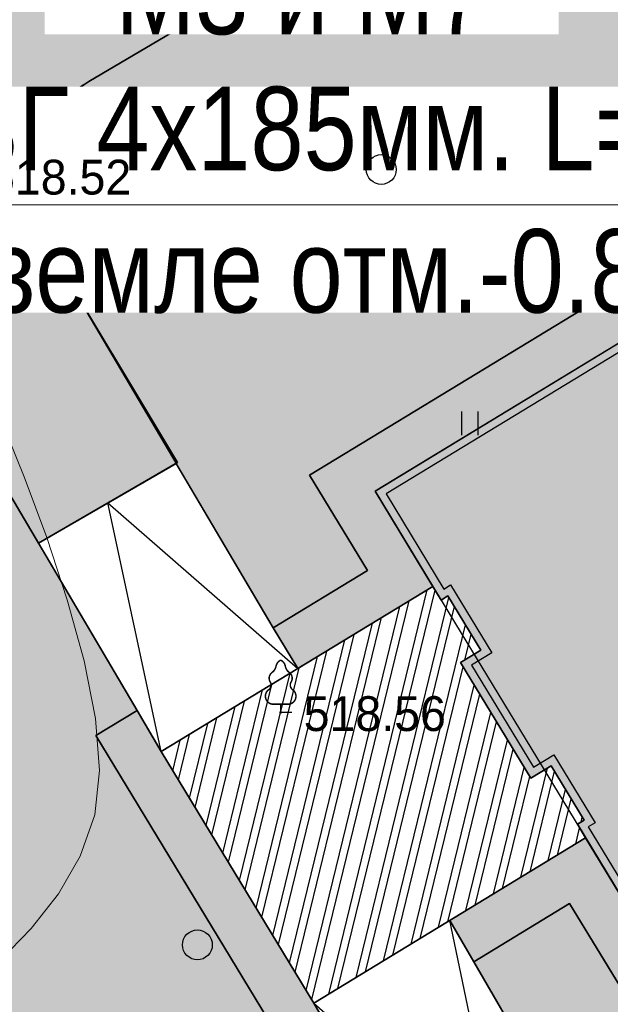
# Model space of a CAD drawing. Header units: millimetres. Extents: x -1128748 to 3035412, y -2195448 to -435774.
# Tile 36 of 159: x 362898 to 377760, y -1532241 to -1507478. Entities that reach past the tile are written whole.
import ezdxf

# ---------------------------------------------------------------- set-up
doc = ezdxf.new("R2010")
doc.units = ezdxf.units.MM
for name, color, linetype in [('(004) Точки рельефа', 7, 'Continuous'), ('(022) Возд. Линии', 7, 'Continuous'), ('(031) Горизонтали', 42, 'Continuous'), ('(036) Растительность', 7, 'Continuous'), ('(038) Деревья', 7, 'Continuous')]:
    doc.layers.add(name, color=color, linetype=linetype)
doc.layers.add('ВВГ 3х2.5', color=5, linetype='Continuous', lineweight=40)
doc.layers.add('Основная надпись', color=7, linetype='Continuous', lineweight=30)
doc.styles.add('D-431', font='txt')
doc.styles.add('GOST Common_6', font='GOST_Common.ttf', dxfattribs={"width": 0.9, "height": 2.5})

# ---------------------------------------------------------------- blocks, each defined once
blk = doc.blocks.new('A$C2cdd6916')
h = blk.add_hatch(color=1)
h.dxf.hatch_style = 1
h.paths.add_polyline_path([(16401.23765453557, -4652.59326917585), (12042.87668835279, -7301.11921551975), (10692.64777453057, -5079.209703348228), (11718.14447245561, -4456.027127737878), (9225.414170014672, -354.0403360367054), (9994.536693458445, 113.3465956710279), (7294.078865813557, 4557.165620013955), (6524.956342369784, 4089.778688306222), (4032.226039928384, 8191.765480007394), (3006.729342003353, 7568.582904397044), (1656.500428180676, 9790.492416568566), (26610.25341102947, 24954.60175641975), (28168.20985005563, 22390.86001160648), (31159.24188567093, 24208.47585713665), (35090.31256105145, 26597.34239697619), (27092.80284071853, 39757.8833536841), (26750.97060807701, 39550.15582848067), (23865.78187938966, 40254.20554253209), (20705.81327177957, 41025.30761030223), (19934.71120400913, 37865.33900269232), (16774.7425963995, 38636.44107046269), (16003.64052862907, 35476.47246285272), (12843.67192101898, 36247.57453062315), (12072.56985324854, 33087.60592301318), (8912.601245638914, 33858.7079907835), (8141.499177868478, 30698.73938317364), (4981.530570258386, 31469.84145094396), (4210.42850248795, 28309.87284333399), (1050.459894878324, 29080.97491110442), (279.3578271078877, 25921.00630349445), (-2880.610780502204, 26692.10837126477), (-3651.71284827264, 23532.13976365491), (-4355.762562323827, 20646.95103496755), (-16319.89070478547, 13376.48765284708), (-19205.07943347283, 14080.53736689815), (-22365.04804108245, 14851.6394346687), (-23136.15010885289, 11691.67082705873), (-26296.11871646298, 12462.77289482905), (-27067.22078423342, 9302.804287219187), (-30227.18939184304, 10073.90635498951), (-30998.29145961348, 6913.937747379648), (-34158.26006722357, 7685.039815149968), (-34929.36213499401, 4525.071207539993), (-38089.33074260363, 5296.17327531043), (-38860.43281037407, 2136.204667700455), (-42020.40141798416, 2907.306735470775), (-42791.5034857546, -252.6618721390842), (-45951.47209336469, 518.4401956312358), (-46722.57416113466, -2641.528411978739), (-47426.62387518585, -5526.717140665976), (-47768.45610782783, -5734.444665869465), (-39770.94638749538, -18894.98562257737), (-32848.84367649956, -14688.50323720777), (-34406.80011552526, -12124.76149239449), (-9453.047132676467, 3039.347847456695), (-8102.818218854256, 817.4383352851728), (-9128.314916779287, 194.2557596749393), (-6635.584614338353, -3907.731032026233), (-7404.707137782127, -4375.117963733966), (-4704.249310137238, -8818.93698807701), (-3935.126786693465, -8351.550056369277), (-1442.396484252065, -12453.53684807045), (-416.8997863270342, -11830.3542724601), (933.3291274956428, -14052.2637846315), (-3425.031838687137, -16700.7897309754), (-1867.075399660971, -19264.53147578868), (-17591.35810118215, -28819.99763514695), (-15929.53789955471, -31554.65549628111), (-15758.62178323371, -31450.79173367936), (-14927.71168242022, -32818.12066424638), (-15440.46003138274, -33129.71195205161), (-13674.77606715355, -36035.28592950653), (-13162.02771819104, -35723.69464170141), (-12331.11761737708, -37091.02357226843), (-12502.03373369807, -37194.88733487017), (-12294.30620849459, -37536.71956751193), (-10840.21353207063, -39929.54519600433), (952.998494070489, -32762.9455764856), (1160.726019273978, -33104.77780912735), (5091.79669465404, -30715.91126928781), (5507.251745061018, -31399.57573457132), (10207.44494388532, -28543.32226302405), (9791.989893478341, -27859.65779774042), (12013.89940564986, -26509.4288839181), (12844.80950646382, -27876.75781448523), (18826.87357769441, -24241.52612342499), (17995.96347688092, -22874.19719285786), (20217.87298905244, -21523.96827903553), (20633.32803945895, -22207.63274431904), (25333.52123828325, -19351.37927277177), (24918.06618787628, -18667.71480748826), (28849.1368632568, -16278.8482676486), (28641.40933805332, -15937.01603500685), (40434.62136419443, -8770.416415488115), (38772.80116256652, -6035.758554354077), (38601.885046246, -6139.622316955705), (37770.97494543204, -4772.293386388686), (38283.72329439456, -4460.70209858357), (36518.03933016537, -1555.128121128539), (36005.29098120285, -1866.719408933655), (35174.3808803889, -499.3904783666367), (35345.29699670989, -395.5267157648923), (35137.5694715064, -53.69448312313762), (33683.47679508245, 2339.131145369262), (17959.19409356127, -7216.335013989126)])
h = blk.add_hatch()
h.set_pattern_fill('ANSI32', color=1, scale=60, angle=31.28656990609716)
h.set_pattern_definition([(76.28656990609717, (-422045.4139063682, -371330.9128626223), (-555.2085801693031, 135.4831447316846), []), (76.28656990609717, (-421815.1832319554, -371191.004323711), (-555.2085801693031, 135.4831447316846), [])])
edge = h.paths.add_edge_path()
edge.add_line((12558.27843827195, 1671.303034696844), (13156.4848453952, 2034.826203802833))
edge.add_line((13156.48484539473, 2034.826203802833), (12076.30171433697, 3812.353813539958))
edge.add_arc((12013.98345677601, 3914.903483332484), 120, 121.28656990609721, 301.28656990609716, ccw=False)
edge.add_line((11951.66519921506, 4017.45315312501), (10456.02701775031, 6478.64522814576))
edge.add_line((10456.02701775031, 6478.64522814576), (9857.820610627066, 6115.122059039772))
edge.add_line((9857.820610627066, 6115.122059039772), (7572.817833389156, 9875.27661809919))
edge.add_line((7572.817833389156, 9875.27661809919), (28168.20985005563, 22390.86001160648))
edge.add_line((28168.20985005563, 22390.86001160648), (26610.25341102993, 24954.60175641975))
edge.add_line((26610.25341102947, 24954.60175641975), (1656.500428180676, 9790.492416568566))
edge.add_line((1656.500428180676, 9790.492416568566), (3006.729342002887, 7568.582904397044))
edge.add_line((3006.729342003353, 7568.582904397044), (4032.22603992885, 8191.765480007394))
edge.add_line((4032.226039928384, 8191.765480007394), (6524.956342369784, 4089.778688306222))
edge.add_line((6524.956342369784, 4089.778688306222), (7294.078865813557, 4557.165620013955))
edge.add_line((7294.078865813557, 4557.165620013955), (9994.536693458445, 113.3465956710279))
edge.add_line((9994.536693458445, 113.3465956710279), (9225.414170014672, -354.0403360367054))
edge.add_line((9225.414170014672, -354.0403360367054), (11718.14447245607, -4456.027127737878))
edge.add_line((11718.14447245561, -4456.027127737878), (10692.64777453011, -5079.209703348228))
edge.add_line((10692.64777453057, -5079.209703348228), (12042.87668835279, -7301.11921551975))
edge.add_line((12042.87668835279, -7301.11921551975), (16401.2376545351, -4652.59326917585))
edge.add_line((16401.23765453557, -4652.59326917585), (12558.27843827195, 1671.303034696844))
edge = h.paths.add_edge_path()
edge.add_line((-3935.126786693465, -8351.550056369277), (-4704.249310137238, -8818.93698807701))
edge.add_line((-4704.249310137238, -8818.93698807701), (-7404.707137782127, -4375.117963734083))
edge.add_line((-7404.707137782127, -4375.117963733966), (-6635.584614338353, -3907.731032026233))
edge.add_line((-6635.584614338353, -3907.731032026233), (-9128.314916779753, 194.2557596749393))
edge.add_line((-9128.314916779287, 194.2557596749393), (-8102.81821885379, 817.4383352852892))
edge.add_line((-8102.818218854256, 817.4383352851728), (-9453.047132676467, 3039.347847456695))
edge.add_line((-9453.047132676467, 3039.347847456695), (-34406.80011552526, -12124.76149239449))
edge.add_line((-34406.80011552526, -12124.76149239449), (-32848.84367649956, -14688.50323720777))
edge.add_line((-32848.84367649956, -14688.50323720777), (-12253.45165983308, -2172.919843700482))
edge.add_line((-12253.45165983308, -2172.919843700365), (-9968.44888259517, -5933.074402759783))
edge.add_line((-9968.44888259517, -5933.074402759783), (-10566.65528971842, -6296.597571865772))
edge.add_line((-10566.65528971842, -6296.597571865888), (-9071.017108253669, -8757.789646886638))
edge.add_arc((-9008.698850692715, -8860.339316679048), 120, -58.71343009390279, 121.28656990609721, ccw=False)
edge.add_line((-8946.380593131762, -8962.888986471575), (-7866.197462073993, -10740.4165962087))
edge.add_line((-7866.197462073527, -10740.41659620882), (-7267.991054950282, -10376.89342710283))
edge.add_line((-7267.991054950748, -10376.89342710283), (-3425.031838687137, -16700.78973097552))
edge.add_line((-3425.031838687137, -16700.7897309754), (933.3291274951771, -14052.2637846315))
edge.add_line((933.3291274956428, -14052.2637846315), (-416.8997863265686, -11830.35427245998))
edge.add_line((-416.8997863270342, -11830.3542724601), (-1442.396484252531, -12453.53684807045))
edge.add_line((-1442.396484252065, -12453.53684807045), (-3935.126786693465, -8351.550056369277))
h.paths.add_polyline_path([(41974.21412434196, 4100.856020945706), (35137.5694715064, -53.69448312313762), (35345.29699670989, -395.5267157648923), (35174.3808803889, -499.3904783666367), (36005.29098120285, -1866.719408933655), (36518.03933016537, -1555.128121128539), (38283.72329439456, -4460.70209858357), (37770.97494543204, -4772.293386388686), (38601.885046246, -6139.622316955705), (38772.80116256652, -6035.758554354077), (38980.52868777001, -6377.590786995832), (45817.17334060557, -2223.040282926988)])
h.paths.add_polyline_path([(-15440.46003138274, -33129.71195205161), (-14927.71168242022, -32818.12066424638), (-15758.62178323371, -31450.79173367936), (-15929.53789955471, -31554.65549628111), (-16137.2654247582, -31212.82326363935), (-22973.91007759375, -35367.37376770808), (-19130.95086132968, -41691.27007158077), (-12294.30620849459, -37536.71956751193), (-12502.03373369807, -37194.88733487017), (-12331.11761737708, -37091.02357226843), (-13162.02771819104, -35723.69464170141), (-13674.77606715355, -36035.28592950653)])
h.paths.add_polyline_path([(22981.42408176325, -31078.1707762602), (16999.36001053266, -34713.40246732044), (12844.80950646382, -27876.75781448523), (18826.87357769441, -24241.52612342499)])
h.paths.add_polyline_path([(31886.28822388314, 23012.0630428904), (28895.25618826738, 21194.44719736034), (28168.20985005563, 22390.86001160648), (31159.24188567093, 24208.47585713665)])
h.paths.add_polyline_path([(-35112.82937390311, -17702.53189698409), (-32121.79733828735, -15884.91605145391), (-32848.84367649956, -14688.50323720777), (-35839.87571211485, -16506.11908273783)])
for points in [[(-7267.991054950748, -10376.89342710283), (-1867.075399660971, -19264.53147578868), (-17591.35810118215, -28819.99763514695), (-15929.53789955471, -31554.65549628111), (-15758.62178323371, -31450.79173367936), (-14927.71168242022, -32818.12066424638), (-15440.46003138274, -33129.71195205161), (-13674.77606715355, -36035.28592950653), (-13162.02771819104, -35723.69464170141), (-12331.11761737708, -37091.02357226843), (-12502.03373369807, -37194.88733487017), (-10840.21353207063, -39929.54519600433), (952.998494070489, -32762.9455764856), (1160.726019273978, -33104.77780912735), (5091.79669465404, -30715.91126928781), (5507.251745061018, -31399.57573457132), (10207.44494388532, -28543.32226302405), (9791.989893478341, -27859.65779774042), (12013.89940564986, -26509.4288839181), (12844.80950646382, -27876.75781448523)], [(-3425.031838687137, -16700.7897309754), (-1867.075399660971, -19264.53147578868), (-17591.35810118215, -28819.99763514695), (-15929.53789955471, -31554.65549628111), (-15758.62178323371, -31450.79173367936), (-14927.71168242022, -32818.12066424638), (-15440.46003138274, -33129.71195205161), (-13674.77606715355, -36035.28592950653), (-13162.02771819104, -35723.69464170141), (-12331.11761737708, -37091.02357226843), (-12502.03373369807, -37194.88733487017), (-12294.30620849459, -37536.71956751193), (-10840.21353207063, -39929.54519600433), (952.998494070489, -32762.9455764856), (1160.726019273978, -33104.77780912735), (5091.79669465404, -30715.91126928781), (5507.251745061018, -31399.57573457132), (10207.44494388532, -28543.32226302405), (9791.989893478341, -27859.65779774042), (12013.89940564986, -26509.4288839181), (12844.80950646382, -27876.75781448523)]]:
    blk.add_lwpolyline(points)
at = {"color": 2, "lineweight": 30}
blk.add_lwpolyline([(-7200.938701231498, -10102.1135481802), (-1592.295520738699, -19331.58382950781), (-17316.57822225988, -28887.04998886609), (-15862.48554583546, -31279.87561735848), (-15691.56942951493, -31176.01185475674), (-14652.93180349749, -32885.17301796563), (-15165.68015246, -33196.76430577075), (-13607.7237134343, -35760.50605058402), (-13094.97536447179, -35448.91476277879), (-12056.33773845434, -37158.07592598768), (-12227.25385477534, -37261.93968858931), (-10773.16117835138, -39654.76531708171), (1020.050847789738, -32488.16569756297), (1227.778372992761, -32829.99793020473), (5158.849048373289, -30441.13139036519), (5574.304098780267, -31124.7958556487), (9932.66506496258, -28476.2699093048), (9517.210014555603, -27792.60544402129), (12080.95175936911, -26234.64900499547), (12911.8618601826, -27601.97793556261)], dxfattribs=at)
blk.add_lwpolyline([(-15440.46003138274, -33129.71195205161), (-14927.71168242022, -32818.12066424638), (-15758.62178323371, -31450.79173367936), (-15929.53789955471, -31554.65549628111), (-16137.2654247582, -31212.82326363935), (-22973.91007759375, -35367.37376770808), (-19130.95086132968, -41691.27007158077), (-12294.30620849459, -37536.71956751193), (-12502.03373369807, -37194.88733487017), (-12331.11761737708, -37091.02357226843), (-13162.02771819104, -35723.69464170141), (-13674.77606715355, -36035.28592950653)], close=True)
blk = doc.blocks.new('d')
at = {"layer": '(038) Деревья'}
blk.add_ellipse((0, 0), major_axis=(0.2651650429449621, 0.2651650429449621), ratio=0.9999999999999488, start_param=5.497787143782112, end_param=11.7809724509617, dxfattribs=at)
blk = doc.blocks.new('I04010')
for p, q in [((-0.4122729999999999, 0.0071460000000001), (-0.4122729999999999, 1.207145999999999)), ((0.3877269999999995, 1.207145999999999), (0.3877269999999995, 0.0071460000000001))]:
    blk.add_line(p, q)
blk = doc.blocks.new('karagach-flat-70')
at = {"layer": '(038) Деревья', "const_width": 0.03750000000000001}
for points in [[(0, 1.3125, 0.2460341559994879), (-0.1171049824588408, 1.159285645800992, 0.4890786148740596)], [(0, 1.3125, -0.2460341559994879), (0.1171049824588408, 1.159285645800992, -0.4890786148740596)], [(-0.207997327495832, 1.009319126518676, 0.4308529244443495), (-0.2554195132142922, 0.7527973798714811, 0.5482763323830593)], [(-0.207997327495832, 1.009319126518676, 0.1815668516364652), (-0.1171049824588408, 1.159285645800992, 0.3030035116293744)], [(0.207997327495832, 1.009319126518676, -0.1815668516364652), (0.1171049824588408, 1.159285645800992, -0.3030035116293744)], [(0.207997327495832, 1.009319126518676, -0.4308529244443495), (0.2554195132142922, 0.7527973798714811, -0.5482763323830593)], [(-0.314697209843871, 0.5594194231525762, 0.3836029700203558), (-0.2554195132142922, 0.7527973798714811, 0.3529123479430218)], [(0.314697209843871, 0.5594194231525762, -0.3836029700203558), (0.2554195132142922, 0.7527973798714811, -0.3529123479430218)], [(-0.314697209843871, 0.5594194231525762, 0.6269492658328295), (-0.218374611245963, 0.2061839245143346, 0.7024651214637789)], [(0.314697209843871, 0.5594194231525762, -0.6269492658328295), (0.218374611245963, 0.2061839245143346, -0.7024651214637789)]]:
    blk.add_lwpolyline(points, format="xyb", dxfattribs=at)
for points in [[(0, 0.2061839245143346), (-0.218374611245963, 0.2061839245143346)], [(0, 0), (0, 0.2061839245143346)], [(0, 0.2061839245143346), (0.218374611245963, 0.2061839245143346)], [(0, 0), (0.28125, 0)]]:
    blk.add_lwpolyline(points, dxfattribs=at)
at = {"layer": '(038) Деревья'}
blk.add_lwpolyline([(0, 0), (0, 0.2061839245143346)], dxfattribs=at)
blk = doc.blocks.new('A$C05d28b1e')
at = {"layer": '(004) Точки рельефа', "color": 7, "linetype": 'ByBlock', "lineweight": -2}
blk.add_point((-123184, 1645), dxfattribs=at)
at = {"layer": '(031) Горизонтали', "color": 42, "linetype": 'Continuous', "lineweight": 0, "ltscale": 600}
blk.add_lwpolyline([(-130247.9372104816, -4598.348008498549), (-129459.5129588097, -3795.22058993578), (-128773.502922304, -2922.18594776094), (-128227.142393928, -1970.145333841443), (-127857.6666666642, -930), (-127739.6781686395, 178.7171448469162), (-127845.3085830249, 1488.908378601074), (-128131.3475115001, 2941.807790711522), (-128554.5845557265, 4478.649470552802), (-129071.8093173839, 6040.667507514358), (-129639.8113981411, 7569.095991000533), (-130215.3803996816, 9005.169010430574)], dxfattribs=at)
at = {"layer": '(022) Возд. Линии', "xscale": 1000, "yscale": 1000, "zscale": 1000}
blk.add_blockref('karagach-flat-70', (-123184, 1645), dxfattribs=at)
at = {"layer": '(036) Растительность', "linetype": 'Continuous', "xscale": 500, "yscale": 500, "zscale": 500}
blk.add_blockref('I04010', (-118418.5613773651, 8610.807678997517), dxfattribs=at)
at = {"layer": '(038) Деревья', "linetype": 'Continuous', "xscale": 1000, "yscale": 1000, "zscale": 1000}
for p in [(-120653.5696081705, 15297.8521052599), (-125279.1779898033, -4202.434939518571)]:
    blk.add_blockref('d', p, dxfattribs=at)
at = {"layer": '(004) Точки рельефа', "linetype": 'ByBlock', "char_height": 875, "attachment_point": 4, "style": 'D-431'}
for s, insert in [('518.52', (-130523.200063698, 15099.80994671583)), ('518.56', (-122605.272819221, 1606.511502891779))]:
    blk.add_mtext(s, dxfattribs=dict(at, insert=insert))

msp = doc.modelspace()

# ---------------------------------------------------------------- hatches: boundary and pattern name
at = {"true_color": 0x939598}
h = msp.add_hatch(color=252, dxfattribs=at)
h.dxf.hatch_style = 1
edge = h.paths.add_edge_path(flags=16)
edge.add_line((333609.8648957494, -1523030.190670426), (320952.8767775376, -1530721.697087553))
edge.add_arc((319394.9203417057, -1528157.955340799), 3000.000000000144, 211.286569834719, 301.28656983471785, ccw=False)
edge.add_line((316831.1785949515, -1529715.911776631), (302893.1650096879, -1506779.797214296))
edge.add_arc((305456.906756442, -1505221.840778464), 2999.999999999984, 121.28656983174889, 211.2865698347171, ccw=False)
edge.add_line((303898.950320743, -1502658.099031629), (317436.2992639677, -1494431.607445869))
edge.add_arc((318994.2556996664, -1496995.349192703), 2999.999999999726, 29.088455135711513, 121.2865698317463, ccw=False)
edge.add_line((321615.8662993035, -1495536.871265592), (329290.2226393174, -1509331.508505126))
edge.add_line((329290.2226393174, -1509331.508505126), (330263.2572367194, -1511080.53587602))
edge.add_line((330263.2572367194, -1511080.53587602), (332209.3264314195, -1514578.59061762))
edge.add_line((332209.3264314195, -1514578.59061762), (333182.3610288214, -1516327.617988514))
edge.add_line((333182.3610288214, -1516327.617988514), (334673.5190595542, -1519007.970996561))
edge.add_arc((332051.9084599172, -1520466.448923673), 3000.000000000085, -58.71343016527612, 29.088455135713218, ccw=False)
edge = h.paths.add_edge_path(flags=16)
edge.add_line((392954.6193714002, -1533841.388395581), (401060.6626354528, -1548912.468944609))
edge.add_arc((398418.5797506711, -1550333.524196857), 2999.999999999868, -61.726229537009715, 28.273770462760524, ccw=False)
edge.add_line((399839.63500293, -1552975.607081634), (372116.3634412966, -1567886.683826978))
edge.add_arc((370695.3081890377, -1565244.600942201), 2999.999999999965, 209.0884551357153, 298.27377046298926, ccw=False)
edge.add_line((368073.6975894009, -1566703.078869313), (360564.510484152, -1553205.332935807))
edge.add_arc((363186.1210837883, -1551746.855008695), 2999.999999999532, 121.28656990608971, 209.0884551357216, ccw=False)
edge.add_line((361628.1646447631, -1549183.113263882), (388754.5800475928, -1532698.701903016))
edge.add_arc((390312.5364866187, -1535262.443647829), 2999.999999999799, 28.273770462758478, 121.2865699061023, ccw=False)
edge = h.paths.add_edge_path(flags=16)
edge.add_line((429361.5778396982, -1533771.173944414), (423970.5674180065, -1524291.837308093))
edge.add_line((423970.5674180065, -1524291.837308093), (420028.520120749, -1517360.299350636))
edge.add_arc((422636.2959769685, -1515877.226498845), 3000.000000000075, 120.09939656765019, 209.6273998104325, ccw=False)
edge.add_line((421131.7911005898, -1513281.756391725), (444558.5598196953, -1499702.063187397))
edge.add_arc((446063.064696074, -1502297.533294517), 2999.999999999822, 29.878037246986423, 120.0993965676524, ccw=False)
edge.add_line((448664.3279962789, -1500803.067087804), (451530.949312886, -1505792.699367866))
edge.add_line((451530.949312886, -1505792.699367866), (454101.7901477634, -1510267.497047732))
edge.add_line((454101.7901477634, -1510267.497047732), (456027.8805247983, -1513620.04405626))
edge.add_arc((453426.6172245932, -1515114.510262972), 2999.999999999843, -59.03634284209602, 29.878037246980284, ccw=False)
edge.add_line((454970.1000291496, -1517686.99171714), (443416.2954938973, -1524619.247185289))
edge.add_arc((444959.7782984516, -1527191.728639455), 2999.99999999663, 120.9636571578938, 150.6005223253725)
edge.add_line((442346.1234395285, -1525719.041205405), (439220.3002496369, -1531266.601929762))
edge.add_arc((436606.6453907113, -1529793.914495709), 3000.000000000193, 298.2737704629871, 330.60052232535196, ccw=False)
edge.add_line((438027.7006429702, -1532435.997380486), (433390.4089481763, -1534930.183977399))
edge.add_arc((431969.3536959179, -1532288.101092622), 3000.000000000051, 209.6273998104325, 298.2737704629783, ccw=False)
edge = h.paths.add_edge_path(flags=16)
edge.add_line((414849.7759762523, -1441945.561439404), (419859.8166469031, -1450666.022881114))
edge.add_line((419859.8166469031, -1450666.022881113), (423344.093343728, -1456730.744224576))
edge.add_line((423344.093343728, -1456730.744224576), (427801.4519379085, -1464489.208937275))
edge.add_arc((425200.1886375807, -1465983.675143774), 2999.999999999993, -59.41036551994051, 29.87803724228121, ccw=False)
edge.add_line((426726.8457029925, -1468566.177458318), (418113.2291844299, -1473658.152959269))
edge.add_line((418113.2291844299, -1473658.152959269), (414040.4930068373, -1476065.768017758))
edge.add_line((414040.4930068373, -1476065.768017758), (403679.8279011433, -1482190.51861213))
edge.add_line((403679.8279011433, -1482190.51861213), (405757.2568378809, -1485609.093839))
edge.add_line((405757.2568378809, -1485609.093839), (414900.0674713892, -1480204.283019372))
edge.add_arc((416426.7257365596, -1482786.784624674), 3000.000000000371, 30.60362588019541, 120.58966109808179, ccw=False)
edge.add_line((419008.8551705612, -1481259.496968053), (421476.2811174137, -1485432.246487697))
edge.add_line((421476.2811174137, -1485432.246487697), (424894.3505620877, -1483355.124908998))
edge.add_line((424894.3505620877, -1483355.124908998), (422452.5644704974, -1479224.58480538))
edge.add_arc((425035.0667850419, -1477697.927739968), 2999.999999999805, 120.58963448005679, 210.5896344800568, ccw=False)
edge.add_line((423508.4097196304, -1475115.425425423), (428655.4698191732, -1472072.719278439))
edge.add_arc((430182.1268845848, -1474655.221592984), 2999.999999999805, 29.878037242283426, 120.58963448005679, ccw=False)
edge.add_line((432783.3901849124, -1473160.755386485), (439000.021157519, -1483981.404211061))
edge.add_line((439000.021157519, -1483981.404211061), (433315.4877170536, -1487247.257047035))
edge.add_line((433315.4877170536, -1487247.257047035), (435393.3908279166, -1490666.6125653))
edge.add_line((435393.3908279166, -1490666.6125653), (440992.6427661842, -1487449.755278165))
edge.add_line((440992.6427661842, -1487449.755278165), (443682.7367977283, -1492132.124707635))
edge.add_arc((441081.4734974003, -1493626.590914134), 3000.000000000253, -59.90060343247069, 29.878037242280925, ccw=False)
edge.add_line((442585.9783737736, -1496222.061021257), (414062.9094548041, -1512755.904412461))
edge.add_line((414062.9094548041, -1512755.904412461), (417717.2968084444, -1518769.4906563))
edge.add_line((417717.2968084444, -1518769.4906563), (416592.2112407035, -1519409.340073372))
edge.add_line((416592.2112407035, -1519409.340073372), (425767.7282147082, -1535543.201335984))
edge.add_arc((423159.9523584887, -1537026.274187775), 3000.000000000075, -61.72622953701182, 29.627399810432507, ccw=False)
edge.add_line((424581.0076107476, -1539668.357072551), (408646.5779521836, -1548238.75624077))
edge.add_arc((407225.5226999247, -1545596.673355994), 2999.999999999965, 208.2737704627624, 298.27377046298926, ccw=False)
edge.add_line((404583.4398151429, -1547017.728608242), (396060.6213313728, -1531171.762865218))
edge.add_arc((398702.7042161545, -1529750.70761297), 2999.999999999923, 120.0993965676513, 208.2737704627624, ccw=False)
edge.add_line((397198.1993397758, -1527155.23750585), (399699.1241284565, -1525705.537303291))
edge.add_line((399699.1241284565, -1525705.537303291), (397773.7574345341, -1522537.192641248))
edge.add_line((397773.7574345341, -1522537.192641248), (373311.9537659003, -1537402.350028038))
edge.add_line((373311.9537659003, -1537402.350028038), (359878.9045358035, -1545565.459899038))
edge.add_arc((358320.9480967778, -1543001.718154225), 2999.999999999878, 209.0884782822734, 301.28656990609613, ccw=False)
edge.add_line((355699.3380863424, -1544460.197140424), (344506.0669587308, -1524340.318952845))
edge.add_arc((347127.6775583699, -1522881.841025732), 3000.000000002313, 120.58963448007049, 209.0884551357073, ccw=False)
edge.add_line((345601.0204929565, -1520299.338711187), (356224.2293081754, -1514019.384302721))
edge.add_arc((357559.2306294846, -1516705.975353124), 3000.000000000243, 30.58965835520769, 116.42336694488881, ccw=False)
edge.add_line((360141.7323078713, -1515179.317211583), (363371.9582355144, -1520643.586904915))
edge.add_line((363371.9582355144, -1520643.586904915), (366868.2523578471, -1518616.905286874))
edge.add_line((366868.2523578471, -1518616.905286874), (363604.9348441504, -1513176.891675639))
edge.add_arc((366167.5716779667, -1511617.118468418), 2999.999999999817, 120.589634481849, 211.3271806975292, ccw=False)
edge.add_line((364640.9146124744, -1509034.616153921), (376958.058855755, -1501762.494079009))
edge.add_line((376958.058855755, -1501762.494079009), (374880.6299190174, -1498343.918852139))
edge.add_line((374880.6299190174, -1498343.918852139), (362470.0520059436, -1505680.483992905))
edge.add_line((362470.0520059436, -1505680.483992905), (350323.1654065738, -1512861.166908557))
edge.add_line((350323.1654065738, -1512861.166908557), (343791.0723934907, -1516722.641066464))
edge.add_arc((342264.4153280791, -1514140.13875192), 2999.999999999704, 209.0884551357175, 300.5896344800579, ccw=False)
edge.add_line((339642.8047284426, -1515598.616679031), (326930.7416113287, -1492748.713508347))
edge.add_arc((329552.3522109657, -1491290.235581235), 3000.000000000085, 120.0548210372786, 209.0884551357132, ccw=False)
edge.add_line((328049.8670388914, -1488693.595770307), (344952.048436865, -1478913.542018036))
edge.add_line((344952.048436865, -1478913.542018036), (365557.0903320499, -1466990.914248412))
edge.add_arc((367059.5755041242, -1469587.55405934), 3000.000000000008, 31.28656990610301, 120.05482103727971, ccw=False)
edge.add_line((369623.3172489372, -1468029.597620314), (372895.1220721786, -1473413.61375588))
edge.add_line((372895.1220721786, -1473413.61375588), (381868.2181790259, -1467960.76621929))
edge.add_line((381868.2181790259, -1467960.76621929), (378780.6535795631, -1462879.932086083))
edge.add_arc((381344.3953243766, -1461321.975647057), 3000.000000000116, 120.0548210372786, 211.2865699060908, ccw=False)
edge.add_line((379841.9101523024, -1458725.335836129), (407031.3371530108, -1442992.806921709))
edge.add_line((407031.3371530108, -1442992.806921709), (410746.0275038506, -1440843.387834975))
edge.add_arc((412248.5126759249, -1443440.027645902), 2999.999999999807, 29.878037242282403, 120.0548210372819, ccw=False)
edge = h.paths.add_edge_path(flags=16)
edge.add_line((411903.7061971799, -1631004.138940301), (400287.3470607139, -1640543.790695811))
edge.add_arc((398383.4097550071, -1638225.381168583), 3000.000000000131, 216.0466201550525, 309.39371673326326, ccw=False)
edge.add_line((395957.7943740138, -1639990.711172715), (392421.1013416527, -1635131.190858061))
edge.add_arc((394846.716722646, -1633365.860853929), 2999.999999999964, 129.393716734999, 216.0466201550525, ccw=False)
edge.add_line((392942.7794168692, -1631047.45132676), (404287.9569742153, -1621730.500831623))
edge.add_arc((406191.8942799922, -1624048.910358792), 2999.999999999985, 39.39371673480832, 129.3937167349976, ccw=False)
edge.add_line((408510.3038071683, -1622144.973053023), (412318.1784186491, -1626781.792107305))
edge.add_arc((409999.7688914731, -1628685.729413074), 3000.000000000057, -50.60628326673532, 39.39371673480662, ccw=False)
edge = h.paths.add_edge_path()
edge.add_arc((453426.6172245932, -1515114.510262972), 7000.000000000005, 300.9636571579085, 389.8780372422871)
edge.add_line((459496.2315920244, -1511627.422447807), (450624.7294515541, -1496185.713002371))
edge.add_line((450624.7294515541, -1496185.713002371), (421694.146176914, -1445829.228400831))
edge.add_arc((424295.4094771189, -1444334.762194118), 2999.999999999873, 119.87803724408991, 209.8780372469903, ccw=False)
edge.add_line((422800.9432705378, -1441733.498893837), (426984.3854020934, -1439330.046351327))
edge.add_line((426984.3854020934, -1439330.046351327), (424948.6856475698, -1435886.444348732))
edge.add_line((424948.6856475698, -1435886.444348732), (420345.6344984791, -1438530.968795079))
edge.add_arc((418851.1682919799, -1435929.705494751), 3000.000000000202, 228.6798708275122, 299.8780372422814, ccw=False)
edge.add_arc((412248.512676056, -1443440.027646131), 7000.000000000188, 48.67987082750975, 120.0548210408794)
edge.add_line((408742.7139408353, -1437381.201420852), (321651.4063298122, -1487774.558932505))
edge.add_line((321651.4063298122, -1487774.558932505), (301269.4829280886, -1500160.419863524))
edge.add_line((301269.4829280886, -1500160.419863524), (296526.5606940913, -1503042.639271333))
edge.add_line((296526.5606940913, -1503042.639271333), (313131.1451666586, -1530366.809203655))
edge.add_line((313131.1451666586, -1530366.809203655), (313580.4871510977, -1531106.237327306))
edge.add_arc((319562.5512268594, -1527471.005643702), 6999.999999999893, 211.2865698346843, 301.286569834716)
edge.add_line((323197.7829104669, -1533453.069719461), (335115.8663615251, -1526210.587188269))
edge.add_arc((336673.8227973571, -1528774.328935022), 3000.000000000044, 29.08845513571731, 121.28656983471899, ccw=False)
edge.add_line((339295.4333969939, -1527315.851007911), (341013.7878457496, -1530404.589036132))
edge.add_arc((338392.1772461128, -1531863.066963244), 2999.999999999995, -60.91154486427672, 29.088455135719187, ccw=False)
edge.add_line((339850.6551732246, -1534484.677562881), (337229.0445735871, -1535943.155489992))
edge.add_line((337229.0445735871, -1535943.155489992), (354730.7796989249, -1567402.482685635))
edge.add_line((354730.7796989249, -1567402.482685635), (356669.9463110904, -1566323.668119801))
edge.add_arc((358128.4242382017, -1568945.278719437), 2999.999999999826, 15.949142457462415, 119.08845513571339, ccw=False)
edge.add_line((361012.9421831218, -1568120.926716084), (366648.6377985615, -1587865.434141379))
edge.add_line((366648.6377985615, -1587865.434141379), (387083.9977751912, -1637994.247333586))
edge.add_line((387083.9977751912, -1637994.247333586), (412339.4190284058, -1672695.939424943))
edge.add_arc((409913.8036474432, -1674461.269429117), 2999.999999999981, -46.41797687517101, 36.04662015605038, ccw=False)
edge.add_line((411981.9805377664, -1676634.434022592), (420750.3931939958, -1668289.631942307))
edge.add_arc((418682.1855909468, -1666116.49657821), 2999.999999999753, 216.0466201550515, 313.5828328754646, ccw=False)
edge.add_line((416256.5702099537, -1667881.826582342), (401852.2827622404, -1648089.911697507))
edge.add_arc((404277.8981432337, -1646324.581693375), 2999.999999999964, 129.3937167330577, 216.0466201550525, ccw=False)
edge.add_line((402373.9608375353, -1644006.172166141), (443810.4067032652, -1609984.873482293))
edge.add_line((443810.4067032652, -1609984.873482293), (445076.1262803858, -1611526.641967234))
edge.add_line((445076.1262803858, -1611526.641967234), (448173.3423050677, -1608990.741601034))
edge.add_line((448173.3423050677, -1608990.741601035), (430399.2322361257, -1587347.347148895))
edge.add_line((430399.2322361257, -1587347.347148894), (400259.9088154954, -1612098.531768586))
edge.add_line((400259.9088154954, -1612098.531768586), (402163.8461212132, -1614416.9412957))
edge.add_arc((399845.4365940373, -1616320.878601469), 2999.999999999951, -50.60628326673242, 39.39371673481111, ccw=False)
edge.add_line((401749.3738997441, -1618639.288128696), (392850.7894881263, -1625947.033645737))
edge.add_arc((390946.8521824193, -1623628.624118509), 3000.000000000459, 202.1786080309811, 309.3937167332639, ccw=False)
edge.add_line((388168.817409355, -1624761.109350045), (372219.290120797, -1585636.235852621))
edge.add_arc((374997.3248938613, -1584503.750621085), 3000.000000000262, 165.4416731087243, 202.178608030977, ccw=False)
edge.add_line((372093.6481353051, -1583749.654286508), (375178.2554101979, -1571872.25607795))
edge.add_arc((378081.9321687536, -1572626.352412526), 2999.999999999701, 118.2737704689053, 165.4416731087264, ccw=False)
edge.add_line((376660.876916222, -1569984.269527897), (439411.9309928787, -1536233.35447663))
edge.add_arc((435148.7652352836, -1528307.105822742), 8999.999999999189, 298.2737704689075, 330.6005223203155)
edge.add_line((442989.729811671, -1532725.168125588), (445311.5196546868, -1528604.567132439))
edge.add_arc((447925.1745134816, -1530077.25456672), 2999.999999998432, 120.96365715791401, 150.6005223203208, ccw=False)
edge.add_line((446381.6917089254, -1527504.773112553), (457028.0771018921, -1521116.966989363))
at = {"true_color": 0xb1ab95}
h = msp.add_hatch(color=253, dxfattribs=at)
h.dxf.hatch_style = 1
h.paths.add_polyline_path([(411986.9869318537, -1518582.685278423), (410948.5759907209, -1519184.616435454), (412414.6729238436, -1521597.196027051), (406432.6088526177, -1525232.427718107), (404891.1788341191, -1522695.881518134), (403856.228182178, -1523295.80686437), (406030.2947303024, -1526881.106991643), (414063.3521973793, -1521999.510149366)])
h.paths.add_polyline_path([(402278.0583485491, -1518395.783065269), (401447.1482477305, -1517028.454134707), (399225.2387355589, -1518378.683048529), (399640.6937859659, -1519062.347513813), (394940.5005871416, -1521918.60098536), (394525.0455367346, -1521234.936520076), (390593.9748613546, -1523623.803059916), (390386.2473361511, -1523281.970827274), (378593.03531001, -1530448.570446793), (377138.9426335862, -1528055.744818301), (373721.3542187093, -1530132.574080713), (374323.2853757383, -1531170.985021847), (376736.628511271, -1529704.424091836), (378190.7211876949, -1532097.249720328), (389983.933213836, -1524930.65010081), (390191.6607390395, -1525272.482333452), (394122.7314144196, -1522883.615793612), (394538.1864648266, -1523567.280258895), (401289.3730595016, -1519464.661636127), (400873.9180090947, -1518780.997170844), (401044.8341254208, -1518677.133408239), (401590.9141610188, -1519575.751718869), (401875.7442262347, -1520044.462338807), (402901.2409241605, -1519421.279763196)])
h.paths.add_polyline_path([(370302.2979807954, -1532210.295322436), (366459.3387644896, -1525886.399018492), (365857.4076074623, -1524847.98807736), (364810.6594909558, -1525484.084896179), (369899.9838584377, -1533858.974595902), (370904.2291377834, -1533248.7062635)])
h.paths.add_polyline_path([(430491.0527818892, -1500314.938364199), (429867.870206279, -1499289.441666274), (418074.6581801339, -1506456.041285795), (418282.3857053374, -1506797.873518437), (414351.3150299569, -1509186.740058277), (414766.7700803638, -1509870.40452356), (410066.5768815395, -1512726.657995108), (409651.121831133, -1512042.993529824), (407429.2123189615, -1513393.222443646), (408260.122419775, -1514760.551374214), (408870.8547491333, -1515765.560197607), (409909.2656902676, -1515163.629040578), (409077.891592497, -1513795.536565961), (409248.8077088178, -1513691.67280336), (409664.2627592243, -1514375.337268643), (416415.4493538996, -1510272.718645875), (415999.9943034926, -1509589.054180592), (419931.0649788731, -1507200.187640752), (419723.3374536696, -1506858.35540811)])
h.paths.add_polyline_path([(436899.1014562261, -1493144.379656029), (435393.3908279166, -1490666.612565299), (434352.5710138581, -1491264.57972955), (435250.4221826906, -1492742.065533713), (431832.0998562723, -1494819.340785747), (432455.2824318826, -1495844.837483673)])
h.paths.add_polyline_path([(431809.7770887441, -1484769.489956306), (427365.7051826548, -1487470.101457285), (427988.8877582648, -1488495.59815521), (431407.4629664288, -1486418.169229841), (432274.6679029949, -1487845.224211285), (433315.4877170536, -1487247.257047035)])
h.paths.add_polyline_path([(380184.0331843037, -1470388.423712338), (382491.4007546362, -1468986.262917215), (383581.9702619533, -1470780.882138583), (385077.4862797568, -1469872.074215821), (385781.5359938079, -1466986.885487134), (386552.6380615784, -1463826.916879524), (389712.6066691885, -1464598.018947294), (390483.7087369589, -1461438.050339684), (393643.6773445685, -1462209.152407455), (394414.779412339, -1459049.183799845), (397574.7480199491, -1459820.285867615), (398345.8500877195, -1456660.317260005), (401505.8186953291, -1457431.419327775), (402276.9207630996, -1454271.450720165), (405436.8893707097, -1455042.552787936), (406207.9914384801, -1451882.584180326), (409367.9600460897, -1452653.686248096), (410139.0621138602, -1449493.717640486), (413299.0307214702, -1450264.819708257), (416184.2194501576, -1450968.869422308), (416526.0516827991, -1450761.141897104), (418006.1102998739, -1453196.696554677), (419629.8134049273, -1452209.990809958), (420824.2466748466, -1454175.526147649), (419200.5435697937, -1455162.231892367), (424523.561403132, -1463921.682853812), (420592.4907277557, -1466310.549393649), (421319.5370659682, -1467506.962207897), (418328.5050303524, -1469324.578053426), (417601.4586921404, -1468128.16523918), (415294.0911218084, -1469530.326034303), (415787.4439941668, -1470342.177586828), (414249.198947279, -1471276.951450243), (413755.8460749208, -1470465.099897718), (397006.0666754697, -1480643.748632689), (399291.0694527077, -1484403.903191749), (399889.2758598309, -1484040.380022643), (402453.0176046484, -1482482.423583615), (403024.268298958, -1483422.46222338), (401229.6490775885, -1484513.031730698), (402216.3548223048, -1486136.734835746), (404010.9740436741, -1485046.165328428), (405153.4754322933, -1486926.242607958), (401991.5272803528, -1488847.722216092), (406535.5668941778, -1496325.302305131), (410338.4504823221, -1494014.33358724), (411195.3265237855, -1495424.391546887), (423116.472755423, -1488180.047778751), (422497.232314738, -1487161.038178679), (421960.0054837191, -1487478.622071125), (411597.6406461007, -1493775.712273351), (410740.7646046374, -1492365.654313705), (406937.8810164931, -1494676.623031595), (403640.2065538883, -1489250.036338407), (406802.1547058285, -1487328.556730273), (405757.2568378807, -1485609.093839), (403679.8279011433, -1482190.518612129), (402855.3317269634, -1480833.744310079), (399693.3835750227, -1482755.223918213), (398654.7459490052, -1481046.062755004), (413353.5319526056, -1472113.779171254), (413846.8848249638, -1472925.630723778), (414615.9314782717, -1472458.289897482), (416047.2273327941, -1474879.478611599), (418113.2291844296, -1473658.152959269), (416667.0766143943, -1471211.83253544), (417436.1232677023, -1470744.491709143), (416942.7703953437, -1469932.640156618), (417199.1445698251, -1469776.844512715), (417926.1909080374, -1470973.257326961), (422968.2163395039, -1467909.276330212), (422241.1700012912, -1466712.863515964), (426172.2406766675, -1464323.996976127), (420849.2228433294, -1455564.546014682), (422201.854706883, -1454742.567152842), (419859.8166469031, -1450666.022881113), (418408.4244221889, -1451548.017281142), (416928.3658051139, -1449112.462623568), (415985.8115149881, -1449685.242049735), (409257.7488635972, -1448043.446302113), (408486.646795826, -1451203.414909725), (405326.6781882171, -1450432.312841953), (404555.576120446, -1453592.281449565), (401395.6075128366, -1452821.179381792), (400624.5054450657, -1455981.147989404), (397464.5368374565, -1455210.045921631), (396693.4347696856, -1458370.014529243), (393533.466162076, -1457598.91246147), (392762.3640943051, -1460758.881069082), (389602.3954866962, -1459987.77900131), (388831.293418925, -1463147.747608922), (385671.3248113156, -1462376.645541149), (384011.7790567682, -1469177.447544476), (382893.7148769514, -1467337.58364368), (371869.6253742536, -1474036.79633149), (372960.1948815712, -1475831.415552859), (372914.9502021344, -1475858.910225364), (366186.8875507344, -1474217.114477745), (365415.7854829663, -1477377.083085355), (362255.8168753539, -1476605.981017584), (361484.7148075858, -1479765.949625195), (358324.7461999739, -1478994.847557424), (357553.6441322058, -1482154.816165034), (354393.6755245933, -1481383.714097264), (353622.5734568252, -1484543.682704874), (350462.6048492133, -1483772.580637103), (349691.5027814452, -1486932.549244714), (346531.5341738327, -1486161.447176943), (345760.4321060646, -1489321.415784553), (342600.4634984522, -1488550.313716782), (340958.6677508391, -1495278.376368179), (340016.113460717, -1495851.155794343), (341496.172077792, -1498286.710451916), (339872.4689727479, -1499273.416196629), (340540.7962540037, -1500373.202113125), (333386.6786676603, -1504353.244987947), (334358.9972857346, -1506100.985387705), (341580.1986942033, -1502083.621839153), (342313.267393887, -1503289.94493017), (343936.9704989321, -1502303.239185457), (349259.9883322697, -1511062.6901469), (350323.1654065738, -1512861.166908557), (351356.1663323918, -1512250.504082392), (350870.8227387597, -1511429.493927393), (353788.2756426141, -1509656.591275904), (353918.1053458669, -1509870.236421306), (358960.1307773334, -1506806.255424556), (358233.0844391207, -1505609.842610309), (358489.4586136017, -1505454.046966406), (358982.8114859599, -1506265.898518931), (359751.8581392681, -1505798.557692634), (360404.0501543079, -1506901.809645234), (362470.0520059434, -1505680.483992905), (361803.0032753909, -1504552.100330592), (362572.0499286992, -1504084.759504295), (362078.6970563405, -1503272.90795177), (376777.4830599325, -1494340.624368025), (377816.1206859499, -1496049.785531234), (374654.1725340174, -1497971.265139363), (374880.6299190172, -1498343.918852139), (376958.058855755, -1501762.494079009), (378600.9955128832, -1504466.077559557), (381762.943664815, -1502544.597951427), (385060.6181274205, -1507971.184644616), (381257.7345392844, -1510282.153362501), (382114.6105807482, -1511692.211322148), (370193.2114673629, -1518936.708763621), (371647.3041437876, -1521329.534392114), (369275.9828343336, -1522770.559140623), (369899.1654099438, -1523796.055838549), (373295.9834173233, -1521731.848514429), (371841.8907408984, -1519339.022885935), (383763.2898542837, -1512094.525444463), (382906.4138128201, -1510684.467484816), (386709.2974009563, -1508373.498766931), (382165.2577871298, -1500895.918677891), (381567.0513800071, -1501259.441846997), (379003.309635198, -1502817.398286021), (377860.8082465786, -1500937.321006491), (379655.4274679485, -1499846.751499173), (378668.7217232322, -1498223.048394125), (376874.1025018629, -1499313.617901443), (376302.8518075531, -1498373.579261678), (379464.7999594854, -1496452.099653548), (377179.7971822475, -1492691.945094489), (360430.0177828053, -1502870.593829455), (360923.3706551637, -1503682.44538198), (359385.1256082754, -1504617.219245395), (358891.772735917, -1503805.367692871), (356584.4051655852, -1505207.528487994), (357311.4515037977, -1506403.941302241), (354320.4194681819, -1508221.557147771), (354190.5897649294, -1508007.912002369), (350558.6222931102, -1510215.016957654), (349961.405658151, -1509232.24928881), (349662.3024545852, -1509414.010873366), (344339.2846212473, -1500654.559911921), (342715.5815162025, -1501641.265656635), (341521.1482462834, -1499675.730318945), (343144.8513513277, -1498689.024574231), (341664.7927342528, -1496253.469916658), (342006.6249668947, -1496045.742391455), (342710.6746809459, -1493160.553662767), (343481.7767487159, -1490000.585055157), (346641.745356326, -1490771.687122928), (347412.8474240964, -1487611.718515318), (350572.8160317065, -1488382.820583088), (351343.918099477, -1485222.851975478), (354503.8867070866, -1485993.954043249), (355274.988774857, -1482833.985435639), (358434.9573824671, -1483605.087503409), (359206.0594502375, -1480445.118895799), (362366.0280578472, -1481216.220963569), (363137.1301256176, -1478056.252355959), (366297.0987332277, -1478827.35442373), (367068.2008009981, -1475667.38581612), (370228.1694086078, -1476438.487883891), (373113.3581372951, -1477142.537597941), (374608.8741551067, -1476233.729675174), (373518.3046477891, -1474439.110453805), (375825.6722181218, -1473036.949658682), (376916.2417254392, -1474831.56888005), (381274.6026916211, -1472183.042933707)])
at = {"true_color": 0x7abf6e, "transparency": 33554687}
h = msp.add_hatch(color=83, dxfattribs=at)
h.dxf.hatch_style = 1
edge = h.paths.add_edge_path(flags=17)
edge.add_line((382114.6105807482, -1511692.211322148), (381257.7345392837, -1510282.153362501))
edge.add_line((381257.7345392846, -1510282.153362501), (385060.6181274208, -1507971.184644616))
edge.add_line((385060.6181274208, -1507971.184644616), (381762.9436648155, -1502544.597951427))
edge.add_line((381762.9436648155, -1502544.597951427), (378600.9955128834, -1504466.077559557))
edge.add_line((378600.9955128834, -1504466.077559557), (376958.0588557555, -1501762.49407901))
edge.add_line((376958.0588557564, -1501762.49407901), (364457.327486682, -1509152.353813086))
edge.add_arc((366167.5716779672, -1511617.118468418), 3000.000000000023, 124.7559020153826, 210.5896344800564)
edge.add_line((363585.0693634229, -1513143.775533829), (369275.9828343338, -1522770.559140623))
edge.add_line((369275.9828343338, -1522770.559140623), (371647.3041437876, -1521329.534392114))
edge.add_line((371647.3041437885, -1521329.534392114), (370193.2114673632, -1518936.708763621))
edge.add_line((370193.2114673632, -1518936.708763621), (382114.6105807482, -1511692.211322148))
h = msp.add_hatch(color=83, dxfattribs=at)
h.dxf.hatch_style = 1
edge = h.paths.add_edge_path()
edge.add_line((356224.2293081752, -1514019.384302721), (345601.0204929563, -1520299.338711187))
edge.add_arc((347127.6775583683, -1522881.841025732), 3000.000000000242, 120.5896344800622, 209.088455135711)
edge.add_line((344506.0669587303, -1524340.318952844), (355699.3374971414, -1544460.196081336))
edge.add_arc((358320.9480967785, -1543001.718154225), 2999.999999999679, 209.0884551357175, 301.2865699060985)
edge.add_line((359878.9045358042, -1545565.459899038), (373311.953765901, -1537402.350028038))
edge.add_line((373311.953765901, -1537402.350028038), (370904.2291377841, -1533248.7062635))
edge.add_line((370904.2291377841, -1533248.7062635), (369899.9838584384, -1533858.974595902))
edge.add_line((369899.9838584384, -1533858.974595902), (364810.6594909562, -1525484.084896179))
edge.add_line((364810.6594909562, -1525484.084896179), (365857.4076074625, -1524847.988077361))
edge.add_line((365857.4076074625, -1524847.98807736), (360141.7329440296, -1515179.318287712))
edge.add_arc((357559.2306294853, -1516705.975353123), 3000.000000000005, 30.58963448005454, 116.4233669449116)
h = msp.add_hatch(color=83, dxfattribs=at)
h.dxf.hatch_style = 1
h.paths.add_polyline_path([(401875.7442262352, -1520044.462338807), (401590.9141610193, -1519575.751718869), (401044.8341254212, -1518677.133408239), (400873.9180090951, -1518780.997170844), (401289.3730595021, -1519464.661636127), (394538.1864648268, -1523567.280258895), (394122.7314144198, -1522883.615793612), (390191.6607390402, -1525272.482333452), (389983.9332138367, -1524930.65010081), (378190.7211876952, -1532097.249720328), (376736.6285112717, -1529704.424091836), (374323.2853757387, -1531170.985021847), (376731.0100038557, -1535324.628786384)], flags=17)

# ---------------------------------------------------------------- linework, layer by layer
for points in [[(345601.0204929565, -1520299.338711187), (356224.2293081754, -1514019.384302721, -0.3930725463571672), (360141.7323078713, -1515179.317211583), (363371.9582355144, -1520643.586904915), (366868.2523578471, -1518616.905286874), (363604.9348441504, -1513176.89167564, -0.4179889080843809), (364640.9146124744, -1509034.616153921), (376958.058855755, -1501762.494079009), (374880.6299190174, -1498343.918852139), (362470.0520059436, -1505680.483992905), (350323.1654065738, -1512861.166908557)], [(345601.0204929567, -1520299.338711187), (356224.2293081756, -1514019.384302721, -0.3930725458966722), (360141.7323054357, -1515179.317207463), (363371.9582355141, -1520643.586904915), (366868.2523578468, -1518616.905286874), (363604.93484415, -1513176.891675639, -0.4179889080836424), (364640.9146124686, -1509034.616153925), (376958.058855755, -1501762.494079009), (374880.6299190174, -1498343.918852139), (362470.0520059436, -1505680.483992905), (350323.1654065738, -1512861.166908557)], [(364640.9146125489, -1509034.616153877, 0.4142135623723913), (363585.0693634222, -1513143.775533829)]]:
    msp.add_lwpolyline(points, format="xyb")
for points in [[(381762.943664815, -1502544.597951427), (385060.6181274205, -1507971.184644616), (381257.7345392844, -1510282.153362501), (382114.6105807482, -1511692.211322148), (370193.2114673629, -1518936.708763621), (371647.3041437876, -1521329.534392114), (369275.9828343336, -1522770.559140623), (369899.1654099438, -1523796.055838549), (373295.9834173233, -1521731.848514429), (371841.8907408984, -1519339.022885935), (383763.2898542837, -1512094.525444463), (382906.4138128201, -1510684.467484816), (386709.2974009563, -1508373.498766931), (382165.2577871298, -1500895.918677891)], [(376958.058855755, -1501762.494079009), (364640.9146125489, -1509034.616153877)], [(363585.0693634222, -1513143.775533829), (366868.2523578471, -1518616.905286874)], [(363371.9582355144, -1520643.586904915), (360141.7329440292, -1515179.318287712)], [(366868.2523578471, -1518616.905286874), (363371.9582355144, -1520643.586904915)], [(363371.9582355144, -1520643.586904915), (366832.7117245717, -1518637.506971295)], [(369275.9828343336, -1522770.559140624), (369899.1654099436, -1523796.055838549)], [(373721.3542187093, -1530132.574080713), (376731.0100038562, -1535324.628786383)], [(370302.2979807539, -1532210.295322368), (373311.9537659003, -1537402.350028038)]]:
    msp.add_lwpolyline(points)
for points in [[(382114.6105807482, -1511692.211322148), (381257.7345392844, -1510282.153362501), (385060.6181274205, -1507971.184644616), (381762.943664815, -1502544.597951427), (378600.9955128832, -1504466.077559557), (376958.0588557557, -1501762.49407901), (364457.3274866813, -1509152.353813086, 0.3930726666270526), (363585.0693634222, -1513143.775533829), (369275.9828343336, -1522770.559140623), (371647.3041437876, -1521329.534392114), (370193.2114673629, -1518936.708763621)], [(373311.9537659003, -1537402.350028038), (370904.2291377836, -1533248.7062635), (369899.9838584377, -1533858.974595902), (364810.6594909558, -1525484.084896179), (365857.4076074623, -1524847.98807736), (360141.7329440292, -1515179.318287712, 0.3930726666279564), (356224.2293081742, -1514019.384302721), (345601.0204929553, -1520299.338711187, 0.4065602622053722), (344506.0669587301, -1524340.318952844), (355699.3374971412, -1544460.196081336, 0.4254953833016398), (359878.9045358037, -1545565.459899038)]]:
    msp.add_lwpolyline(points, format="xyb", close=True)
for points in [[(394122.7314144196, -1522883.615793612), (394538.1864648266, -1523567.280258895), (401289.3730595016, -1519464.661636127), (400873.9180090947, -1518780.997170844), (401044.8341254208, -1518677.133408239), (401590.9141610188, -1519575.751718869), (401875.7442262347, -1520044.462338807), (402901.2409241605, -1519421.279763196), (402278.0583485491, -1518395.783065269), (401447.1482477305, -1517028.454134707), (399225.2387355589, -1518378.683048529), (399640.6937859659, -1519062.347513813), (394940.5005871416, -1521918.60098536), (394525.0455367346, -1521234.936520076), (390593.9748613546, -1523623.803059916), (390386.2473361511, -1523281.970827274), (378593.03531001, -1530448.570446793), (377138.9426335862, -1528055.744818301), (373721.3542187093, -1530132.574080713), (374323.2853757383, -1531170.985021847), (376736.628511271, -1529704.424091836), (378190.7211876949, -1532097.249720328), (389983.933213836, -1524930.65010081), (390191.6607390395, -1525272.482333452)], [(402278.0583485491, -1518395.783065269), (401447.1482477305, -1517028.454134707), (399225.2387355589, -1518378.683048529), (399640.6937859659, -1519062.347513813), (394940.5005871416, -1521918.60098536), (394525.0455367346, -1521234.936520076), (390593.9748613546, -1523623.803059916), (390386.2473361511, -1523281.970827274), (378593.03531001, -1530448.570446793), (377138.9426335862, -1528055.744818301), (373721.3542187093, -1530132.574080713), (374323.2853757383, -1531170.985021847), (376736.628511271, -1529704.424091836), (378190.7211876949, -1532097.249720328), (389983.933213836, -1524930.65010081), (390191.6607390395, -1525272.482333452), (394122.7314144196, -1522883.615793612), (394538.1864648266, -1523567.280258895), (401289.3730595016, -1519464.661636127), (400873.9180090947, -1518780.997170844), (401044.8341254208, -1518677.133408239), (401590.9141610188, -1519575.751718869), (401875.7442262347, -1520044.462338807), (402901.2409241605, -1519421.279763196)], [(366832.7117245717, -1518637.506971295), (363371.9582355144, -1520643.586904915), (365857.4076074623, -1524847.98807736), (366459.338764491, -1525886.399018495), (369899.1654099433, -1523796.055838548), (369275.9828343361, -1522770.559140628)], [(401875.7442262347, -1520044.462338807), (401590.9141610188, -1519575.751718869), (401044.8341254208, -1518677.133408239), (400873.9180090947, -1518780.997170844), (401289.3730595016, -1519464.661636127), (394538.1864648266, -1523567.280258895), (394122.7314144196, -1522883.615793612), (390191.6607390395, -1525272.482333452), (389983.933213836, -1524930.65010081), (378190.7211876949, -1532097.249720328), (376736.628511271, -1529704.424091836), (374323.2853757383, -1531170.985021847), (376731.0100038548, -1535324.628786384)], [(366459.3387644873, -1525886.399018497), (373295.9834173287, -1521731.848514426), (377138.9426335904, -1528055.744818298), (370302.297980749, -1532210.295322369)], [(366459.3387644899, -1525886.399018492), (365857.4076074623, -1524847.98807736), (364810.6594909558, -1525484.084896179), (369899.9838584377, -1533858.974595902), (370904.2291377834, -1533248.7062635), (370302.2979807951, -1532210.295322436)], [(370302.2979807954, -1532210.295322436), (366459.3387644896, -1525886.399018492), (365857.4076074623, -1524847.98807736), (364810.6594909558, -1525484.084896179), (369899.9838584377, -1533858.974595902), (370904.2291377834, -1533248.7062635)], [(374323.2853757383, -1531170.985021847), (373721.3542187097, -1530132.574080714), (370302.2979807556, -1532210.295322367), (370904.2291377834, -1533248.7062635), (373311.9537659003, -1537402.350028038), (376731.0100038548, -1535324.628786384)]]:
    msp.add_lwpolyline(points, close=True)
at = {"lineweight": 30}
for points in [[(366459.3387644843, -1525886.399018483), (365120.1052966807, -1519630.246095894), (369899.1654099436, -1523796.055838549)], [(370302.2979808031, -1532210.295322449), (375021.4818848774, -1536363.489407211), (373721.3542187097, -1530132.574080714)]]:
    msp.add_lwpolyline(points, dxfattribs=at)

# ---------------------------------------------------------------- block references
msp.add_blockref('A$C2cdd6916', (389433.248842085, -1490519.025250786, -3655.999999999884))

# ---------------------------------------------------------------- next in the draw order: texts
at = {"layer": 'Основная надпись', "color": 5, "lineweight": 9, "insert": (370245.1532906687, -1512018.957969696, -3655.999999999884), "char_height": 2100, "width": 29069.76772764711, "attachment_point": 5, "line_spacing_factor": 1.022765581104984, "style": 'GOST Common_6', "bg_fill": 3, "box_fill_scale": 1, "bg_fill_color": 256, "bg_fill_transparency": 0}
msp.add_mtext('{\\fArial Narrow|b0|i0|c204|p34;\\W1;2 АВВГ 4х185мм. \\fArial Narrow|b0|i0|c0|p34;L=200\\fArial Narrow|b0|i0|c204|p34;м\\Pв земле отм.-0.8м}', dxfattribs=at)

# ---------------------------------------------------------------- next in the draw order: linework, layer by layer
at = {"layer": 'ВВГ 3х2.5', "color": 5, "lineweight": 20, "ltscale": 100, "elevation": -3655.999999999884}
msp.add_lwpolyline([(390943.0898965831, -1527707.417847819), (384080.7987622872, -1512135.611857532), (356113.3893859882, -1512135.611857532)], dxfattribs=at)

# ---------------------------------------------------------------- next in the draw order: texts
at = {"layer": 'Основная надпись', "color": 5, "lineweight": 9, "insert": (369994.294234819, -1506810.025028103, -3655.999999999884), "char_height": 2100, "width": 12931.62840587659, "attachment_point": 5, "line_spacing_factor": 1.022765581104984, "style": 'GOST Common_6', "bg_fill": 3, "box_fill_scale": 1, "bg_fill_color": 256, "bg_fill_transparency": 0}
msp.add_mtext('{\\fArial Narrow|b0|i0|c204|p34;\\W1;М3 и М7}', dxfattribs=at)

# ---------------------------------------------------------------- next in the draw order: linework, layer by layer
at = {"layer": 'ВВГ 3х2.5', "color": 5, "lineweight": 20, "ltscale": 100, "elevation": -3655.999999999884}
msp.add_lwpolyline([(388863.3601452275, -1498376.744115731), (384080.7987622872, -1512135.611857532), (356113.3893859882, -1512135.611857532)], dxfattribs=at)

# ---------------------------------------------------------------- next in the draw order: block references
at = {"color": 5, "lineweight": 50}
msp.add_blockref('A$C05d28b1e', (492649.3281788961, -1526543.494570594), dxfattribs=at)

doc.saveas('drawing.dxf')
